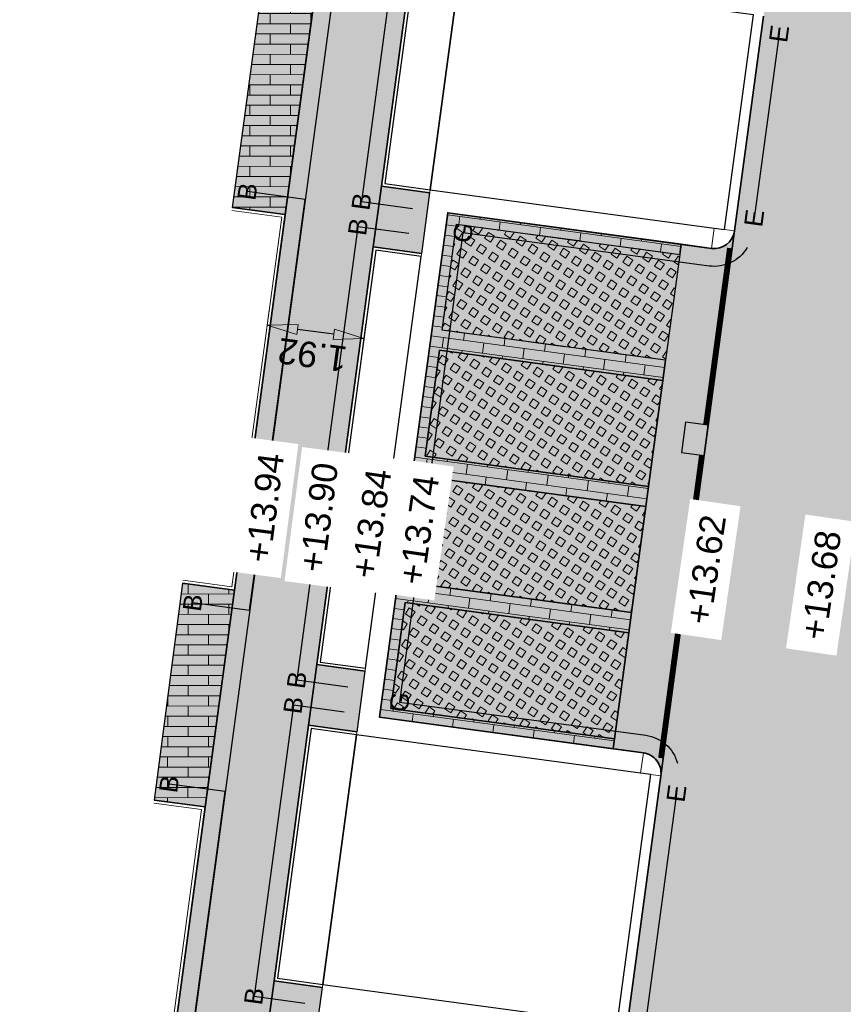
# Model space of a CAD drawing. Header units: metres. Extents: x 131295 to 132236, y 397710 to 398702.
# Tile 23 of 127: x 131456 to 131472, y 397842 to 397862. Entities that reach past the tile are written whole.
import ezdxf
from ezdxf.enums import TextEntityAlignment as Align

# ---------------------------------------------------------------- set-up
doc = ezdxf.new("R2010")
doc.units = ezdxf.units.M
doc.linetypes.add('AL-MATERIAALS', pattern=[2, 1, -1])
doc.linetypes.add('MA-1-3', pattern=[4, 1, -3])
doc.layers.get('Defpoints').update_dxf_attribs({"color": 128})
for name, color, linetype, lineweight, true_color in [('N-GR-arcering gras', 7, 'Continuous', 5, 0xecffb3), ("N-VH-arcering 'MAT' kleur 1 (heiderood)", 7, 'Continuous', 18, 0xd98c8c), ("N-VH-arcering 'MAT' kleur 5 (roodbruin)", 7, 'Continuous', 18, 0xc5a6a0)]:
    doc.layers.add(name, color=color, linetype=linetype, lineweight=lineweight, true_color=true_color)
for name, color, linetype, lineweight in [('N-IE-markering 1 - 3 streep 0.10', 255, 'MA-1-3', 18), ('N-KO-opsluitband 60x200mm', 2, 'Continuous', 25), ('N-KO-opsluitband achterkant', 8, 'Continuous', 5), ('N-KO-tekst banden', 1, 'Continuous', 18), ('N-KO-trottoirband 180-200x250mm', 3, 'Continuous', 35), ('N-KO-trottoirband 380-400x250mm', 3, 'Continuous', 35), ('N-KO-trottoirband achterkant', 8, 'Continuous', 5), ('N-RI-straatkolk', 7, 'Continuous', 25), ("N-VH-arcering 'MAT' grijs 254", 254, 'Continuous', 18), ('N-VH-arcering grasbetontegels', 8, 'Continuous', 5), ('N-VH-arcering SBS WF halfsteensverband', 8, 'Continuous', 5), ('X-AL-maatvoering', 1, 'Continuous', 18), ('X-AL-materiaalscheiding', 1, 'AL-MATERIAALS', 18), ('X-AL-planhoogte', 190, 'Continuous', 25)]:
    doc.layers.add(name, color=color, linetype=linetype, lineweight=lineweight)
for name, color, linetype, plot in [('X-AL-contourlijnen', 30, 'Continuous', False), ('X-AL-hulplijn bandenlijnnummers', 30, 'Continuous', False), ('X-AL-hulplijn hoogtetekst', 190, 'Continuous', False)]:
    doc.layers.add(name, color=color, linetype=linetype, plot=plot)
doc.styles.add('CS Annotative', font='arial.ttf')
doc.dimstyles.new('CS Annotative', dxfattribs={"dimtxt": 2.5, "dimasz": 3, "dimexe": 0.18, "dimexo": 0.0625, "dimgap": 1, "dimtad": 1, "dimzin": 0, "dimdsep": 46, "dimtxsty": 'CS Annotative', "dimblk": 'CS Dimensionpijl', "dimcen": 0, "dimse1": 1, "dimse2": 1, "dimclrd": 256, "dimclre": 256, "dimclrt": 2, "dimadec": 0, "dimazin": 0, "dimtm": 1e-09, "dimtfac": 1, "dimtofl": 0, "dimtmove": 1, "dimatfit": 3, "dimfxl": 1, "dimtfillclr": 256, "dimtolj": 1, "dimtzin": 0, "dimarcsym": 0})
pattern_1 = [(56.28780037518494, (80396.42088081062, -18288.21795007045), (-0.232914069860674, 0.1554060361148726), [0.14, -0.14]), (146.287800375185, (80396.42088081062, -18288.21795007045), (-0.1554060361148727, -0.2329140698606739), [0.14, -0.14]), (56.28780037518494, (80396.30442489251, -18288.14024779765), (-0.232914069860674, 0.1554060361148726), [0.14, -0.14]), (146.287800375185, (80396.4985830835, -18288.10149415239), (-0.1554060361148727, -0.2329140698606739), [0.14, -0.14])]
pattern_2 = [(359.94, (0, 0), (0.0002094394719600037, 0.1999998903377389), []), (269.94, (0, 0), (0.3997903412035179, -0.2004187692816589), [0.2, -0.2])]

# ---------------------------------------------------------------- blocks, each defined once
blk = doc.blocks.new('*U157')
blk.add_lwpolyline([(-1.997311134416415, 1.822977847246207), (-2.450945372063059, -1.142526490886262), (-0.226817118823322, -1.482752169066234), (0.226817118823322, 1.482752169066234)], close=True)
blk.add_solid([(-1.997311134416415, 1.822977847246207), (0.226817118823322, 1.482752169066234), (-1.997311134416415, 1.822977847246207), (-2.450945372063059, -1.142526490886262)])
blk = doc.blocks.new('CS Dimensionpijl')
h = blk.add_hatch(color=256)
h.dxf.hatch_style = 1
h.paths.add_polyline_path([(-1, -0.1666666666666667), (0, 0), (-1, 0.1666666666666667)])
at = {"flags": 128}
blk.add_lwpolyline([(0, 0.5), (0, -0.5)], dxfattribs=at)
blk.add_lwpolyline([(-1, -0.1666666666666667), (0, 0), (-1, 0.1666666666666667)], close=True, dxfattribs=at)
blk = doc.blocks.new('*D608')
at = {"layer": 'Defpoints', "color": 0, "transparency": 16777216}
for p in [(131460.6500122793, 397855.6306387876), (131460.6407168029, 397855.5618620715), (131462.5434174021, 397855.3047036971)]:
    blk.add_point(p, dxfattribs=at)
at = {"layer": 'X-AL-maatvoering', "lineweight": -2, "transparency": 16777216}
blk.add_line((131461.9581189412, 397855.453842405), (131461.2446062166, 397855.5502767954), dxfattribs=at)
at = {"layer": 'X-AL-maatvoering', "lineweight": -2, "transparency": 16777216, "xscale": 0.6000000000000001, "yscale": 0.6000000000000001, "zscale": 0.6000000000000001}
for p, rotation in [((131460.6500122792, 397855.6306387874), 172.3028637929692), ((131462.5527128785, 397855.373480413), 352.3028637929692)]:
    blk.add_blockref('CS Dimensionpijl', p, dxfattribs=dict(at, rotation=rotation))
at = {"layer": 'X-AL-maatvoering', "color": 2, "transparency": 16777216, "insert": (131461.5403830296, 397855.0508752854), "char_height": 0.5, "attachment_point": 5, "rotation": 172.30286379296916, "style": 'CS Annotative'}
blk.add_mtext('\\A1;1.92', dxfattribs=at)

msp = doc.modelspace()

# ---------------------------------------------------------------- hatches: boundary and pattern name
at = {"layer": 'N-GR-arcering gras'}
h = msp.add_hatch(color=256, dxfattribs=at)
h.dxf.hatch_style = 1
h.paths.add_polyline_path([(131468.4785035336, 397854.9434163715), (131464.0884182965, 397855.5367557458), (131464.3696852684, 397857.6178345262), (131468.7597705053, 397857.024495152)])
h = msp.add_hatch(color=256, dxfattribs=at)
h.dxf.hatch_style = 1
h.paths.add_polyline_path([(131468.4249288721, 397854.5470204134), (131464.0348436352, 397855.1403597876), (131463.7535766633, 397853.059281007), (131468.1436619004, 397852.4659416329)])
h = msp.add_hatch(color=256, dxfattribs=at)
h.dxf.hatch_style = 1
h.paths.add_polyline_path([(131468.0900872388, 397852.0695456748), (131463.7000020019, 397852.662885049), (131463.41873503, 397850.5818062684), (131467.8088202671, 397849.9884668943)])
h = msp.add_hatch(color=256, dxfattribs=at)
h.dxf.hatch_style = 1
h.paths.add_polyline_path([(131467.7552456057, 397849.5920709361), (131463.3651603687, 397850.1854103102), (131463.0838933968, 397848.1043315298), (131467.4739786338, 397847.5109921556)])
at = {"layer": "N-VH-arcering 'MAT' grijs 254"}
h = msp.add_hatch(color=256, dxfattribs=at)
h.dxf.hatch_style = 1
edge = h.paths.add_edge_path()
edge.add_line((131465.4602269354, 397877.3339891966), (131465.6209509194, 397878.5231770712))
edge.add_line((131465.6209509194, 397878.5231770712), (131466.7299464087, 397886.7285734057))
edge.add_line((131466.7299464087, 397886.7285734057), (131466.8906703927, 397887.9177612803))
edge.add_line((131466.8906703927, 397887.9177612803), (131467.7192079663, 397894.048064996))
edge.add_line((131467.7192079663, 397894.048064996), (131467.8799319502, 397895.2372528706))
edge.add_line((131467.8799319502, 397895.2372528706), (131468.4612170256, 397899.5381490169))
edge.add_line((131468.4612170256, 397899.5381490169), (131469.4125673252, 397899.4095698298))
edge.add_line((131469.4125673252, 397899.4095698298), (131470.1062602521, 397899.3158141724))
edge.add_line((131470.1062602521, 397899.3158141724), (131474.8927414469, 397898.668900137))
edge.add_arc((131474.9329224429, 397898.9661971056), 0.300000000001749, 262.3028637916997, 352.3028637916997)
edge.add_line((131475.2302194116, 397898.9260161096), (131476.0734867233, 397905.1653043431))
edge.add_arc((131471.3117637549, 397905.8069450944), 4.804758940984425, 352.325637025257, 441.7059472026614)
edge.add_line((131472.0048669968, 397910.5614499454), (131471.0296423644, 397910.7882470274))
edge.add_line((131471.0296423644, 397910.7882470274), (131462.4821884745, 397912.3308261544))
edge.add_line((131462.4821884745, 397912.3308261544), (131462.4022721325, 397911.8879792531))
edge.add_line((131462.4022721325, 397911.8879792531), (131462.1070408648, 397911.9412568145))
edge.add_line((131462.1070408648, 397911.9412568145), (131461.8672918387, 397910.6127161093))
edge.add_line((131461.8672918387, 397910.6127161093), (131461.9853843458, 397910.5914050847))
edge.add_line((131461.9853843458, 397910.5914050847), (131471.8562142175, 397908.810110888))
edge.add_arc((131471.3234386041, 397905.8577982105), 3.000000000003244, -7.697136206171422, 79.77047558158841, ccw=False)
edge.add_line((131474.2964082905, 397905.4559882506), (131473.781279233, 397901.6445768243))
edge.add_arc((131472.7902893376, 397901.7785134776), 0.9999999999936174, 262.30286379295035, 352.30286379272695, ccw=False)
edge.add_line((131472.6563526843, 397900.7875235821), (131466.9185211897, 397901.5630168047))
edge.add_line((131466.9185211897, 397901.5630168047), (131455.7901124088, 397819.2245352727))
edge.add_line((131455.7901124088, 397819.2245352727), (131457.5738942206, 397818.9834492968))
edge.add_line((131457.5738942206, 397818.9834492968), (131457.589966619, 397819.1023680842))
edge.add_line((131457.589966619, 397819.1023680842), (131458.4900209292, 397825.7618201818))
edge.add_line((131458.4900209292, 397825.7618201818), (131458.6507449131, 397826.9510080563))
edge.add_line((131458.6507449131, 397826.9510080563), (131459.3564810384, 397832.1727106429))
edge.add_line((131459.3564810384, 397832.1727106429), (131459.5172050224, 397833.3618985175))
edge.add_line((131459.5172050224, 397833.3618985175), (131460.6262005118, 397841.567294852))
edge.add_line((131460.6262005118, 397841.567294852), (131460.7869244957, 397842.7564827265))
edge.add_line((131460.7869244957, 397842.7564827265), (131461.465623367, 397847.7781381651))
edge.add_line((131461.465623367, 397847.7781381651), (131461.6263473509, 397848.9673260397))
edge.add_line((131461.6263473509, 397848.9673260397), (131462.7353428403, 397857.1727223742))
edge.add_line((131462.7353428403, 397857.1727223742), (131462.8960668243, 397858.3619102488))
edge.add_line((131462.8960668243, 397858.3619102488), (131463.4819188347, 397862.6965968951))
edge.add_line((131463.4819188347, 397862.6965968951), (131463.6426428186, 397863.8857847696))
edge.add_line((131463.6426428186, 397863.8857847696), (131464.751638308, 397872.0911811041))
edge.add_line((131464.751638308, 397872.0911811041), (131464.9123622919, 397873.2803689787))
edge.add_line((131464.9123622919, 397873.2803689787), (131465.4602269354, 397877.3339891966))
h = msp.add_hatch(color=256, dxfattribs=at)
h.dxf.hatch_style = 1
h.paths.add_polyline_path([(131463.8474171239, 397858.2333310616), (131462.8960668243, 397858.3619102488), (131462.7353428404, 397857.1727223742), (131463.68669314, 397857.0441431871)])
h = msp.add_hatch(color=256, dxfattribs=at)
h.dxf.hatch_style = 1
h.paths.add_polyline_path([(131462.5776976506, 397848.8387468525), (131461.6263473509, 397848.9673260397), (131461.465623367, 397847.7781381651), (131462.4169736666, 397847.649558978)])
h = msp.add_hatch(color=256, dxfattribs=at)
h.dxf.hatch_style = 1
h.paths.add_polyline_path([(131461.7382747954, 397842.6279035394), (131460.7869244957, 397842.7564827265), (131460.6262005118, 397841.567294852), (131461.5775508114, 397841.4387156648)])
at = {"layer": "N-VH-arcering 'MAT' kleur 1 (heiderood)"}
h = msp.add_hatch(color=256, dxfattribs=at)
h.dxf.hatch_style = 1
edge = h.paths.add_edge_path()
edge.add_arc((131481.5590759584, 397869.5974714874), 5.000000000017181, 172.3028637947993, 260.29173540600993, ccw=False)
edge.add_line((131476.604126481, 397870.2671547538), (131478.2851368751, 397882.704857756))
edge.add_line((131478.2851368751, 397882.704857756), (131478.3119242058, 397882.9030557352))
edge.add_line((131478.3119242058, 397882.9030557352), (131478.4726481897, 397884.0922436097))
edge.add_line((131478.4726481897, 397884.0922436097), (131478.4994355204, 397884.2904415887))
edge.add_line((131478.4994355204, 397884.2904415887), (131481.0918010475, 397903.4712108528))
edge.add_line((131481.0918010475, 397903.4712108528), (131476.1368515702, 397904.1408941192))
edge.add_line((131476.1368515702, 397904.1408941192), (131475.4284173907, 397898.899228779))
edge.add_line((131475.4284173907, 397898.899228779), (131474.6381911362, 397893.0523883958))
edge.add_line((131474.6381911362, 397893.0523883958), (131473.825725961, 397887.0410034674))
edge.add_line((131473.825725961, 397887.0410034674), (131472.3792101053, 397876.3383125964))
edge.add_line((131472.3792101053, 397876.3383125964), (131471.8474178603, 397872.4036111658))
edge.add_line((131471.8474178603, 397872.4036111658), (131470.4009020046, 397861.7009202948))
edge.add_line((131470.4009020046, 397861.7009202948), (131469.8311223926, 397857.4851524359))
edge.add_line((131469.8311223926, 397857.4851524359), (131468.384606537, 397846.7824615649))
edge.add_line((131468.384606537, 397846.7824615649), (131467.7219800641, 397841.8797249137))
edge.add_line((131467.7219800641, 397841.8797249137), (131466.2754642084, 397831.1770340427))
edge.add_line((131466.2754642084, 397831.1770340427), (131465.5858004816, 397826.0742502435))
edge.add_line((131465.5858004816, 397826.0742502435), (131464.4607325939, 397817.7499351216))
edge.add_line((131464.4607325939, 397817.7499351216), (131463.777655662, 397812.6958866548))
edge.add_line((131463.777655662, 397812.6958866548), (131460.978379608, 397791.9841978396))
edge.add_line((131460.978379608, 397791.9841978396), (131460.6983054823, 397789.9119448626))
edge.add_line((131460.6983054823, 397789.9119448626), (131465.6532549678, 397789.2422615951))
edge.add_line((131465.6532549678, 397789.2422615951), (131467.5654607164, 397803.3905663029))
edge.add_line((131467.5654607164, 397803.3905663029), (131467.5922480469, 397803.5887642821))
edge.add_line((131467.5922480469, 397803.5887642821), (131467.752972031, 397804.7779521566))
edge.add_line((131467.752972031, 397804.7779521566), (131467.7797593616, 397804.9761501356))
edge.add_line((131467.7797593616, 397804.9761501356), (131469.7247965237, 397819.3673726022))
edge.add_line((131469.7247965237, 397819.3673726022), (131469.7515838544, 397819.5655705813))
edge.add_line((131469.7515838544, 397819.5655705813), (131469.9123078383, 397820.7547584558))
edge.add_line((131469.9123078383, 397820.7547584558), (131469.939095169, 397820.9529564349))
edge.add_line((131469.939095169, 397820.9529564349), (131472.0373246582, 397836.4776404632))
edge.add_line((131472.0373246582, 397836.4776404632), (131472.0775056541, 397836.7749374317))
edge.add_line((131472.0775056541, 397836.7749374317), (131473.5897342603, 397847.9638333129))
edge.add_line((131473.5897342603, 397847.9638333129), (131473.6299152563, 397848.2611302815))
edge.add_line((131473.6299152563, 397848.2611302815), (131474.463515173, 397854.4288899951))
edge.add_arc((131479.4184646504, 397853.7592067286), 5.000000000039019, 80.29008584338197, 172.302863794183, ccw=False)
edge.add_line((131480.26176434, 397858.6875782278), (131485.2276871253, 397857.8378530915))
edge.add_line((131485.2276871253, 397857.8378530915), (131486.2348504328, 397863.7248879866))
edge.add_line((131486.2348504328, 397863.7248879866), (131480.7159181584, 397864.6690757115))
at = {"layer": "N-VH-arcering 'MAT' kleur 5 (roodbruin)"}
h = msp.add_hatch(color=256, dxfattribs=at)
h.dxf.hatch_style = 1
h.paths.add_polyline_path([(131461.5958210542, 397862.1806526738), (131460.55, 397862.322), (131459.967, 397857.945), (131461.0044039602, 397857.8047902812)])
h = msp.add_hatch(color=256, dxfattribs=at)
h.dxf.hatch_style = 1
h.paths.add_polyline_path([(131464.0884182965, 397855.5367557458), (131464.3696852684, 397857.6178345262), (131468.7597705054, 397857.024495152), (131468.786557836, 397857.2226931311), (131464.19827462, 397857.8428198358), (131462.8589080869, 397847.9329208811), (131467.447191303, 397847.3127941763), (131467.4739786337, 397847.5109921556), (131463.0838933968, 397848.1043315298), (131463.3651603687, 397850.1854103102), (131467.7552456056, 397849.5920709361), (131467.8088202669, 397849.9884668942), (131463.41873503, 397850.5818062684), (131463.7000020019, 397852.6628850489), (131468.0900872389, 397852.0695456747), (131468.1436619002, 397852.4659416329), (131463.7535766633, 397853.059281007), (131464.0348436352, 397855.1403597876), (131468.4249288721, 397854.5470204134), (131468.4785035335, 397854.9434163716)])
h = msp.add_hatch(color=256, dxfattribs=at)
h.dxf.hatch_style = 1
edge = h.paths.add_edge_path()
edge.add_arc((131469.4347264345, 397857.5387270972), 0.3999999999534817, 262.30286379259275, 352.30286380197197, ccw=False)
edge.add_line((131469.3811517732, 397857.1423311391), (131468.786557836, 397857.222693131))
edge.add_line((131468.786557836, 397857.222693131), (131468.7597705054, 397857.024495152))
edge.add_line((131468.7597705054, 397857.024495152), (131468.4785035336, 397854.9434163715))
edge.add_line((131468.4785035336, 397854.9434163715), (131468.4249288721, 397854.5470204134))
edge.add_line((131468.4249288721, 397854.5470204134), (131468.1436619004, 397852.4659416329))
edge.add_line((131468.1436619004, 397852.4659416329), (131468.0900872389, 397852.0695456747))
edge.add_line((131468.0900872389, 397852.0695456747), (131467.8088202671, 397849.9884668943))
edge.add_line((131467.8088202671, 397849.9884668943), (131467.7552456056, 397849.5920709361))
edge.add_line((131467.7552456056, 397849.5920709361), (131467.4739786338, 397847.5109921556))
edge.add_line((131467.4739786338, 397847.5109921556), (131467.447191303, 397847.3127941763))
edge.add_line((131467.447191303, 397847.3127941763), (131468.0417852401, 397847.2324321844))
edge.add_arc((131467.9882105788, 397846.8360362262), 0.4000000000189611, -7.6971362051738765, 82.30286379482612, ccw=False)
edge.add_line((131468.384606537, 397846.7824615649), (131469.8311223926, 397857.4851524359))
h = msp.add_hatch(color=256, dxfattribs=at)
h.dxf.hatch_style = 1
h.paths.add_polyline_path([(131460.0073131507, 397850.4273704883), (131458.989, 397850.565), (131458.43, 397846.308), (131459.4322541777, 397846.1725409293)])
at = {"layer": 'N-VH-arcering grasbetontegels'}
h = msp.add_hatch(dxfattribs=at)
h.set_pattern_fill('CS-GRASBETONSTEEN', color=256, angle=11.28780037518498)
h.set_pattern_definition(pattern_1)
h.paths.add_polyline_path([(131468.4785035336, 397854.9434163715), (131464.0884182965, 397855.5367557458), (131464.3696852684, 397857.6178345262), (131468.7597705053, 397857.024495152)])
h = msp.add_hatch(dxfattribs=at)
h.set_pattern_fill('CS-GRASBETONSTEEN', color=256, angle=11.28780037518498)
h.set_pattern_definition([(56.28780037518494, (80396.7557224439, -18285.74047533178), (-0.232914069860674, 0.1554060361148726), [0.14, -0.14]), (146.287800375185, (80396.7557224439, -18285.74047533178), (-0.1554060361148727, -0.2329140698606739), [0.14, -0.14]), (56.28780037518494, (80396.63926652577, -18285.66277305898), (-0.232914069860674, 0.1554060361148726), [0.14, -0.14]), (146.287800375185, (80396.83342471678, -18285.62401941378), (-0.1554060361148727, -0.2329140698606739), [0.14, -0.14])])
h.paths.add_polyline_path([(131468.4249288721, 397854.5470204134), (131464.0348436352, 397855.1403597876), (131463.7535766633, 397853.059281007), (131468.1436619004, 397852.4659416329)])
h = msp.add_hatch(dxfattribs=at)
h.set_pattern_fill('CS-GRASBETONSTEEN', color=256, angle=11.28780037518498)
h.set_pattern_definition(pattern_1)
h.paths.add_polyline_path([(131468.0900872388, 397852.0695456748), (131463.7000020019, 397852.662885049), (131463.41873503, 397850.5818062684), (131467.8088202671, 397849.9884668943)])
h = msp.add_hatch(dxfattribs=at)
h.set_pattern_fill('CS-GRASBETONSTEEN', color=256, angle=11.28780037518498)
h.set_pattern_definition(pattern_1)
h.paths.add_polyline_path([(131467.7552456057, 397849.5920709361), (131463.3651603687, 397850.1854103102), (131463.0838933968, 397848.1043315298), (131467.4739786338, 397847.5109921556)])
at = {"layer": 'N-VH-arcering SBS WF halfsteensverband'}
h = msp.add_hatch(dxfattribs=at)
h.set_pattern_fill('CS-WF HALFSTV', color=256, scale=20, angle=269.94)
h.set_pattern_definition(pattern_2)
h.paths.add_polyline_path([(131461.5958210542, 397862.1806526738), (131460.55, 397862.322), (131459.967, 397857.945), (131461.0044039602, 397857.8047902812)])
h = msp.add_hatch(dxfattribs=at)
h.set_pattern_fill('CS-WF HALFSTV', color=256, scale=20, angle=179.9381383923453)
h.set_pattern_definition([(352.3028637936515, (26388.81757001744, 79479.82535981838), (0.02678733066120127, 0.1981979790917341), []), (262.3028637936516, (26388.81757001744, 79479.82535981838), (0.369608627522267, -0.2517726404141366), [0.1999999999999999, -0.1999999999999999])])
h.paths.add_polyline_path([(131464.0884182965, 397855.5367557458), (131464.3696852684, 397857.6178345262), (131468.7597705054, 397857.024495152), (131468.786557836, 397857.2226931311), (131464.19827462, 397857.8428198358), (131462.8589080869, 397847.9329208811), (131467.447191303, 397847.3127941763), (131467.4739786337, 397847.5109921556), (131463.0838933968, 397848.1043315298), (131463.3651603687, 397850.1854103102), (131467.7552456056, 397849.5920709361), (131467.8088202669, 397849.9884668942), (131463.41873503, 397850.5818062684), (131463.7000020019, 397852.6628850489), (131468.0900872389, 397852.0695456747), (131468.1436619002, 397852.4659416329), (131463.7535766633, 397853.059281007), (131464.0348436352, 397855.1403597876), (131468.4249288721, 397854.5470204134), (131468.4785035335, 397854.9434163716)])
h = msp.add_hatch(dxfattribs=at)
h.set_pattern_fill('CS-WF HALFSTV', color=256, scale=20, angle=269.94)
h.set_pattern_definition(pattern_2)
h.paths.add_polyline_path([(131460.0073131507, 397850.4273704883), (131458.989, 397850.565), (131458.43, 397846.308), (131459.4322541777, 397846.1725409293)])

# ---------------------------------------------------------------- linework, layer by layer
at = {"layer": 'N-IE-markering 1 - 3 streep 0.10', "const_width": 0.1, "flags": 128}
for points in [[(131469.2659167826, 397853.676538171), (131469.7351758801, 397857.1485602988)], [(131468.3814540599, 397847.1324473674), (131469.1855547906, 397853.0819442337)]]:
    msp.add_lwpolyline(points, dxfattribs=at)
at = {"layer": 'N-KO-opsluitband 60x200mm', "flags": 128}
for points in [[(131464.4332691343, 397862.5680177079), (131463.4819188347, 397862.6965968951), (131462.8960668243, 397858.3619102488), (131463.8474171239, 397858.2333310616)], [(131458.989, 397850.565), (131460.0073131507, 397850.4273704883), (131461.0044039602, 397857.8047902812), (131459.967, 397857.945)], [(131463.68669314, 397857.0441431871), (131462.7353428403, 397857.1727223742), (131461.6263473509, 397848.9673260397), (131462.5776976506, 397848.8387468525)], [(131462.4169736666, 397847.649558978), (131461.465623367, 397847.7781381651), (131460.7869244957, 397842.7564827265), (131461.7382747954, 397842.6279035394)], [(131457.452, 397838.833), (131458.4225540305, 397838.7018253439), (131459.4322541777, 397846.1725409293), (131458.43, 397846.308)]]:
    msp.add_lwpolyline(points, dxfattribs=at)
at = {"layer": 'N-KO-opsluitband achterkant', "flags": 128}
for points in [[(131464.4252329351, 397862.5085583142), (131463.5333420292, 397862.6291013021), (131462.9635624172, 397858.4133334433), (131463.8554533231, 397858.2927904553)], [(131459.9589638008, 397857.8855406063), (131460.9369083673, 397857.7533670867), (131459.9558899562, 397850.4948660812), (131458.9970361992, 397850.6244593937)], [(131463.6786569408, 397856.9846837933), (131462.7867660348, 397857.1052267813), (131461.6938429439, 397849.0187492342), (131462.5857338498, 397848.8982062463)], [(131462.4089374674, 397847.5900995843), (131461.5170465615, 397847.7106425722), (131460.8544200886, 397842.8079059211), (131461.7463109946, 397842.6873629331)], [(131458.4219638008, 397846.2485406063), (131459.3647585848, 397846.1211177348), (131458.371130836, 397838.7693209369), (131457.4600361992, 397838.8924593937)]]:
    msp.add_lwpolyline(points, dxfattribs=at)
at = {"layer": 'N-KO-trottoirband 180-200x250mm'}
for points in [[(131470.4009020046, 397861.7009202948), (131469.8311223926, 397857.4851524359)], [(131468.384606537, 397846.7824615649), (131467.7219800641, 397841.8797249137)]]:
    msp.add_lwpolyline(points, dxfattribs=at)
at = {"layer": 'N-KO-trottoirband 380-400x250mm'}
msp.add_lwpolyline([(131469.8311223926, 397857.4851524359, -0.4142135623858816), (131469.3811517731, 397857.1423311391), (131464.19827462, 397857.8428198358), (131462.8589080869, 397847.9329208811), (131468.0417852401, 397847.2324321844, -0.4142135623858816), (131468.384606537, 397846.7824615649)], format="xyb", dxfattribs=at)
at = {"layer": 'N-KO-trottoirband achterkant'}
for points in [[(131470.2027040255, 397861.7277076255), (131469.6329244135, 397857.5119397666)], [(131469.4347264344, 397857.5387270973), (131463.8554533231, 397858.2927904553), (131462.4089374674, 397847.5900995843), (131467.9882105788, 397846.8360362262)], [(131468.1864085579, 397846.8092488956), (131467.523782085, 397841.9065122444)], [(131467.3255841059, 397841.933299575), (131461.7463109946, 397842.6873629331), (131460.2997951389, 397831.984672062), (131465.8790682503, 397831.230608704)]]:
    msp.add_lwpolyline(points, dxfattribs=at)
at = {"layer": 'N-KO-trottoirband achterkant', "flags": 128}
for points in [[(131469.8311223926, 397857.4851524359), (131469.4347264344, 397857.5387270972), (131469.3811517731, 397857.142331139)], [(131468.0417852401, 397847.2324321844), (131467.9882105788, 397846.8360362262), (131468.384606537, 397846.7824615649)]]:
    msp.add_lwpolyline(points, dxfattribs=at)
at = {"layer": 'X-AL-contourlijnen', "flags": 128}
for points in [[(131466.9185211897, 397901.5630168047), (131455.7901124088, 397819.2245352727), (131457.5738942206, 397818.9834492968), (131457.589966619, 397819.1023680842), (131458.4900209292, 397825.7618201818), (131458.6507449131, 397826.9510080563), (131459.3564810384, 397832.1727106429), (131459.5172050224, 397833.3618985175), (131460.6262005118, 397841.567294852), (131460.7869244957, 397842.7564827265), (131461.465623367, 397847.7781381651), (131461.6263473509, 397848.9673260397), (131462.7353428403, 397857.1727223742), (131462.8960668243, 397858.3619102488), (131463.4819188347, 397862.6965968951)], [(131470.4009020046, 397861.7009202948), (131469.8311223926, 397857.4851524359), (131468.384606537, 397846.7824615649), (131467.7219800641, 397841.8797249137), (131466.2754642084, 397831.1770340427), (131465.5858004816, 397826.0742502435), (131464.4607325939, 397817.7499351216), (131463.777655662, 397812.6958866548)]]:
    msp.add_lwpolyline(points, dxfattribs=at)
for points in [[(131464.4252329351, 397862.5085583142), (131463.5333420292, 397862.6291013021), (131462.9635624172, 397858.4133334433), (131463.8554533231, 397858.2927904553)], [(131470.2027040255, 397861.7277076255), (131470.0045060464, 397861.7544949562), (131464.4252329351, 397862.5085583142), (131463.8554533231, 397858.2927904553), (131469.4347264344, 397857.5387270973), (131469.6329244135, 397857.5119397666)], [(131461.5958210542, 397862.1806526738), (131460.55, 397862.322), (131459.967, 397857.945), (131461.0044039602, 397857.8047902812)], [(131463.8474171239, 397858.2333310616), (131462.8960668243, 397858.3619102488), (131462.7353428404, 397857.1727223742), (131463.68669314, 397857.0441431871)], [(131464.0884182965, 397855.5367557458), (131464.3696852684, 397857.6178345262), (131468.7597705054, 397857.024495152), (131468.786557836, 397857.2226931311), (131464.19827462, 397857.8428198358), (131462.8589080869, 397847.9329208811), (131467.447191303, 397847.3127941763), (131467.4739786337, 397847.5109921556), (131463.0838933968, 397848.1043315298), (131463.3651603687, 397850.1854103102), (131467.7552456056, 397849.5920709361), (131467.8088202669, 397849.9884668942), (131463.41873503, 397850.5818062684), (131463.7000020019, 397852.6628850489), (131468.0900872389, 397852.0695456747), (131468.1436619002, 397852.4659416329), (131463.7535766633, 397853.059281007), (131464.0348436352, 397855.1403597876), (131468.4249288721, 397854.5470204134), (131468.4785035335, 397854.9434163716)], [(131468.4785035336, 397854.9434163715), (131464.0884182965, 397855.5367557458), (131464.3696852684, 397857.6178345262), (131468.7597705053, 397857.024495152)], [(131463.6786569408, 397856.9846837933), (131462.7867660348, 397857.1052267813), (131461.6938429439, 397849.0187492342), (131462.5857338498, 397848.8982062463)], [(131468.4249288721, 397854.5470204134), (131464.0348436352, 397855.1403597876), (131463.7535766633, 397853.059281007), (131468.1436619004, 397852.4659416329)], [(131468.0900872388, 397852.0695456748), (131463.7000020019, 397852.662885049), (131463.41873503, 397850.5818062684), (131467.8088202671, 397849.9884668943)], [(131460.0073131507, 397850.4273704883), (131458.989, 397850.565), (131458.43, 397846.308), (131459.4322541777, 397846.1725409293)], [(131467.7552456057, 397849.5920709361), (131463.3651603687, 397850.1854103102), (131463.0838933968, 397848.1043315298), (131467.4739786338, 397847.5109921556)], [(131462.5776976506, 397848.8387468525), (131461.6263473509, 397848.9673260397), (131461.465623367, 397847.7781381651), (131462.4169736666, 397847.649558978)], [(131462.4089374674, 397847.5900995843), (131461.5170465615, 397847.7106425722), (131460.8544200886, 397842.8079059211), (131461.7463109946, 397842.6873629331)], [(131468.1864085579, 397846.8092488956), (131467.9882105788, 397846.8360362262), (131462.4089374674, 397847.5900995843), (131461.7463109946, 397842.6873629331), (131467.3255841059, 397841.933299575), (131467.523782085, 397841.9065122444)], [(131461.7382747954, 397842.6279035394), (131460.7869244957, 397842.7564827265), (131460.6262005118, 397841.567294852), (131461.5775508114, 397841.4387156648)]]:
    msp.add_lwpolyline(points, close=True, dxfattribs=at)
msp.add_lwpolyline([(131469.8311223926, 397857.4851524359, -0.4142135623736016), (131469.3811517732, 397857.1423311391), (131468.786557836, 397857.222693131), (131468.7597705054, 397857.024495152), (131468.4785035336, 397854.9434163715), (131468.4249288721, 397854.5470204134), (131468.1436619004, 397852.4659416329), (131468.0900872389, 397852.0695456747), (131467.8088202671, 397849.9884668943), (131467.7552456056, 397849.5920709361), (131467.4739786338, 397847.5109921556), (131467.447191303, 397847.3127941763), (131468.0417852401, 397847.2324321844, -0.4142135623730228), (131468.384606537, 397846.7824615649)], format="xyb", close=True, dxfattribs=at)
at = {"layer": 'X-AL-hulplijn bandenlijnnummers', "flags": 128}
msp.add_lwpolyline([(131462.3427727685, 397910.8825640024), (131471.9183713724, 397909.154547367, -0.4013265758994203), (131474.6432547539, 397905.4091104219), (131474.1281256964, 397901.5976989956, -0.4142135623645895), (131472.6094748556, 397900.4406771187), (131467.2184898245, 397901.1692925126), (131456.1369588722, 397819.1776574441)], format="xyb", dxfattribs=at)
for points in [[(131464.1828499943, 397862.9550451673), (131463.1819501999, 397863.0903211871), (131462.5023425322, 397858.061941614), (131463.5032423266, 397857.9266655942)], [(131463.436274, 397857.4311706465), (131462.4353742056, 397857.5664466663), (131461.2326230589, 397848.6673574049), (131462.2335228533, 397848.5320813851)], [(131462.1665545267, 397848.0365864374), (131461.1656547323, 397848.1718624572), (131460.3932002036, 397842.4565140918), (131461.3940999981, 397842.3212380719)]]:
    msp.add_lwpolyline(points, dxfattribs=at)
at = {"layer": 'X-AL-hulplijn bandenlijnnummers'}
for points in [[(131470.707567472, 397861.3567454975), (131470.218149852, 397857.7355715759)], [(131468.6912720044, 397846.4382867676), (131468.1090075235, 397842.1301440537)]]:
    msp.add_lwpolyline(points, dxfattribs=at)
msp.add_lwpolyline([(131470.0801799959, 397857.1567719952, -0.3013545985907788), (131469.3342739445, 397856.7954846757), (131464.4982432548, 397857.4490955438), (131463.252632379, 397848.2328895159), (131468.0886630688, 397847.5792786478, -0.301354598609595), (131468.7119002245, 397847.0329455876, -0.301354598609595)], format="xyb", dxfattribs=at)
at = {"layer": 'X-AL-hulplijn hoogtetekst', "flags": 128}
for points in [[(131459.1898696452, 397850.1846693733), (131460.3072817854, 397850.0336461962), (131461.3981282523, 397858.104758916), (131460.2616253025, 397858.2583623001)], [(131457.6528696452, 397838.4526693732), (131458.7225226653, 397838.3081010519), (131459.8259784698, 397846.472509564), (131458.7246253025, 397846.6213623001)]]:
    msp.add_lwpolyline(points, dxfattribs=at)
at = {"layer": 'X-AL-materiaalscheiding', "flags": 128}
for points in [[(131463.8554533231, 397858.2927904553), (131464.4252329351, 397862.5085583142)], [(131461.5958210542, 397862.1806526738), (131461.0044039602, 397857.8047902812)], [(131462.8960668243, 397858.3619102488), (131462.7353428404, 397857.1727223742)], [(131468.384606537, 397846.7824615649), (131469.8311223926, 397857.485152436)], [(131467.447191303, 397847.3127941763), (131468.786557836, 397857.222693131)], [(131460.0073131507, 397850.4273704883), (131459.4322541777, 397846.1725409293)], [(131461.6263473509, 397848.9673260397), (131461.465623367, 397847.7781381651)], [(131462.4089374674, 397847.5900995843), (131461.7463109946, 397842.6873629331)], [(131460.7869244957, 397842.7564827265), (131460.6262005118, 397841.567294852)]]:
    msp.add_lwpolyline(points, dxfattribs=at)
for points in [[(131468.4785035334, 397854.9434163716), (131464.0884182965, 397855.5367557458), (131464.3696852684, 397857.6178345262), (131468.7597705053, 397857.024495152)], [(131468.4249288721, 397854.5470204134), (131464.0348436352, 397855.1403597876), (131463.7535766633, 397853.059281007), (131468.1436619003, 397852.4659416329)], [(131468.0900872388, 397852.0695456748), (131463.7000020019, 397852.662885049), (131463.41873503, 397850.5818062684), (131467.8088202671, 397849.9884668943)], [(131467.7552456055, 397849.5920709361), (131463.3651603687, 397850.1854103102), (131463.0838933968, 397848.1043315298), (131467.4739786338, 397847.5109921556)]]:
    msp.add_lwpolyline(points, close=True, dxfattribs=at)

# ---------------------------------------------------------------- block references
at = {"layer": 'N-RI-straatkolk', "xscale": 0.2, "yscale": 0.2, "zscale": 0.2, "rotation": 1}
msp.add_blockref('*U157', (131469.2752852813, 397853.3725443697), dxfattribs=at)

# ---------------------------------------------------------------- texts
at = {"layer": 'N-KO-tekst banden', "style": 'CS Annotative'}
for s, rotation, p in [('E', 82.36000000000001, (131470.7075674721, 397861.3567454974)), ('B', 82.36472540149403, (131460.2616253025, 397858.2583623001)), ('B', 82.36472540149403, (131462.5023425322, 397858.061941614)), ('B', 82.36472540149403, (131462.4353742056, 397857.5664466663)), ('E', 82.36000000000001, (131470.2181498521, 397857.7355715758)), ('G', 82.36000000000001, (131464.4982432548, 397857.4490955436)), ('B', 82.36472540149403, (131459.1898696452, 397850.1846693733)), ('B', 82.36472540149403, (131461.2326230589, 397848.6673574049)), ('B', 82.36472540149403, (131461.1656547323, 397848.1718624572)), ('G', 82.36000000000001, (131463.2526323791, 397848.2328895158)), ('B', 82.36472540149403, (131458.7246253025, 397846.6213623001)), ('E', 82.35999999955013, (131468.6912720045, 397846.4382867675)), ('B', 82.36472540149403, (131460.3932002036, 397842.4565140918))]:
    msp.add_text(s, height=0.3599999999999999, rotation=rotation, dxfattribs=at).set_placement(p, align=Align.MIDDLE)

# ---------------------------------------------------------------- dimensions: what is measured, and where the dimension line sits
at = {"layer": 'X-AL-maatvoering'}
dim = msp.add_aligned_dim(p1=(131462.5434174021, 397855.304703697), p2=(131460.6407168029, 397855.5618620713), distance=-0.06940203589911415, dimstyle='CS Annotative', dxfattribs=at)
dim.commit()
dim.dimension.update_dxf_attribs({"geometry": '*D608', "text_midpoint": (131461.5403830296, 397855.0508752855)})

# ---------------------------------------------------------------- next in the draw order: texts
at = {"layer": 'X-AL-planhoogte', "char_height": 0.5, "attachment_point": 5, "style": 'CS Annotative', "bg_fill": 2}
for s, insert, rotation in [('+13.94', (131460.6008218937, 397852.0478778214), 82.53188660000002), ('+13.90', (131461.6643016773, 397851.8589618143), 82.53188660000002), ('+13.84', (131462.69633018, 397851.7360905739), 81.76875512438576), ('+13.74', (131463.6328806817, 397851.6131222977), 81.76875512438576), ('+13.62', (131469.2693896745, 397850.8338905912), 81.76875512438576), ('+13.68', (131471.5327737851, 397850.5293397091), 81.76875512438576)]:
    msp.add_mtext(s, dxfattribs=dict(at, insert=insert, rotation=rotation))

doc.saveas('drawing.dxf')
